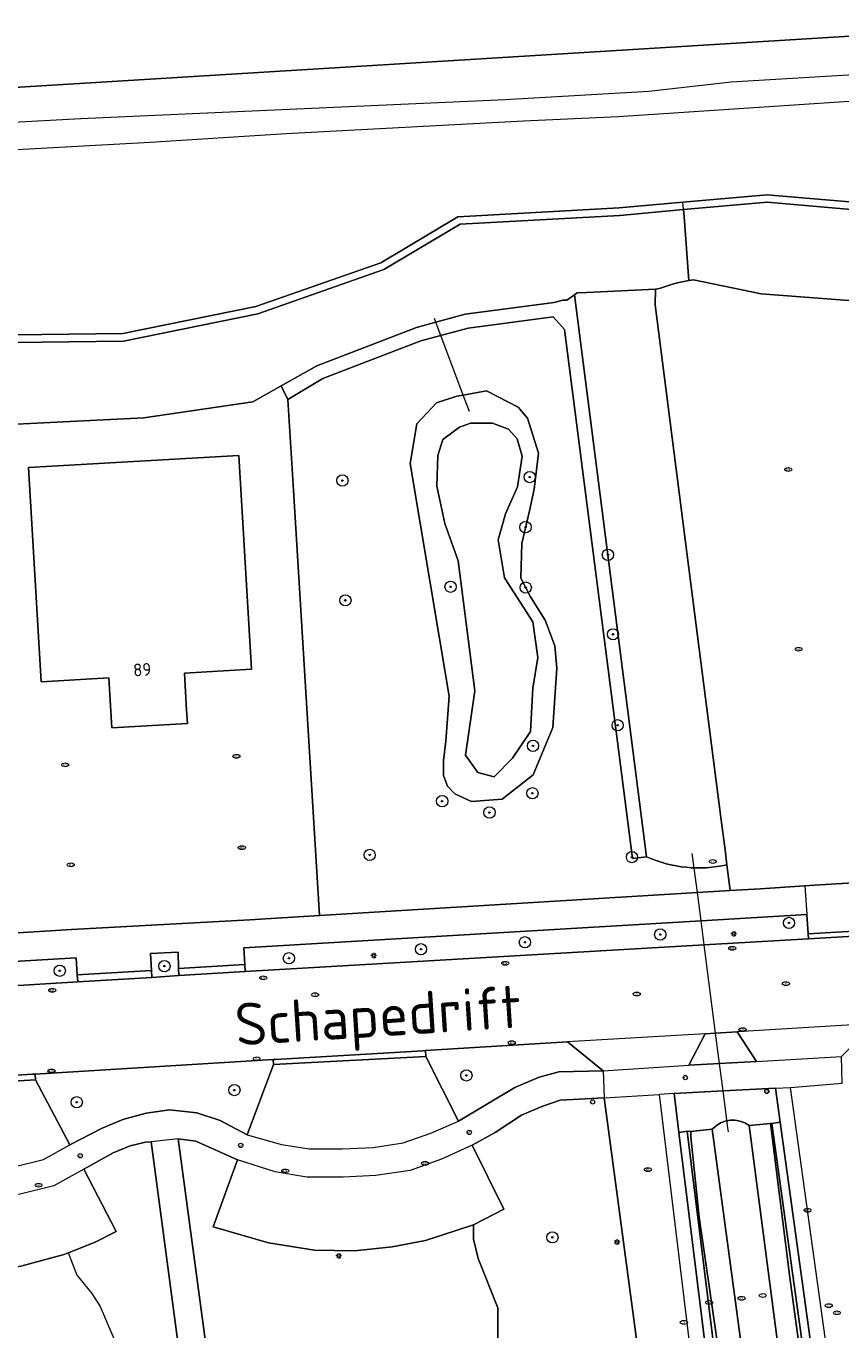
# Model space of a CAD drawing. Header units: metres. Extents: x 92650 to 117222, y 425801 to 461092.
# Tile 124 of 146: x 115782 to 115840, y 426854 to 426947. Entities that reach past the tile are written whole.
import ezdxf
from ezdxf.enums import TextEntityAlignment as Align

# ---------------------------------------------------------------- set-up
doc = ezdxf.new("R2010")
doc.units = ezdxf.units.M
doc.layers.get('0').update_dxf_attribs({"color": 253, "linetype": 'CONTINUOUS', "lineweight": 15})
for name, color, linetype, lineweight in [('B-WE-GR-BEPLANTING_CULTUUR_BODEMBEDEKKER-GV', 253, 'CONTINUOUS', 15), ('B-WE-GR-BEPLANTING_CULTUUR_HEESTERS-GV', 253, 'CONTINUOUS', 15), ('B-WE-GR-BOOM-S', 253, 'CONTINUOUS', 15), ('B-WE-GR-GRAS-GV', 253, 'CONTINUOUS', 15), ('B-WE-IE-MEUBILAIR-S', 253, 'CONTINUOUS', 15), ('B-WE-KW-KUNSTWERK_DUIKER-G', 253, 'CONTINUOUS', 15), ('B-WE-OG-BEBOUWING-GV', 253, 'CONTINUOUS', 15), ('B-WE-OG-BEBOUWING-T18', 253, 'CONTINUOUS', 15), ('B-WE-OG-TERREIN_BEGROEID-GV', 253, 'CONTINUOUS', 15), ('B-WE-OG-TERREIN_ERF-GV', 253, 'CONTINUOUS', 15), ('B-WE-OG-TERREIN_OEVER-GV', 253, 'CONTINUOUS', 15), ('B-WE-OG-TOPOGRAFIE-T18', 7, 'CONTINUOUS', 15), ('B-WE-OG-WATER-GV', 253, 'CONTINUOUS', 15), ('B-WE-OG-WATER_MEER-GV', 253, 'CONTINUOUS', 15), ('B-WE-OG-WATER_SLOOT-GV', 253, 'CONTINUOUS', 15), ('B-WE-OG-WEG-GV', 253, 'CONTINUOUS', 15), ('B-WE-VH-HALFVERHARDING-GV', 253, 'CONTINUOUS', 15), ('B-WE-VH-HALFVERHARDING_GRASBETONSTEEN-GV', 253, 'CONTINUOUS', 15), ('B-WE-VH-OPENVERHARDING_BETONELEMENT-GV', 253, 'CONTINUOUS', 15), ('B-WE-VH-OPENVERHARDING_BETONSTRAATSTEEN-GV', 253, 'CONTINUOUS', 15), ('B-WE-VH-OPENVERHARDING_TEGEL-GV', 253, 'CONTINUOUS', 15)]:
    doc.layers.add(name, color=color, linetype=linetype, lineweight=lineweight)
doc.styles.add('NLCS-ISO', font='NLCS-ISO.ttf')
doc.styles.add('NLCS-ISO-M200-T18', font='NLCS-ISO.ttf', dxfattribs={"height": 0.36})

# ---------------------------------------------------------------- blocks, each defined once
blk = doc.blocks.new('SIE-MEUBILAIR_PAAL_AFSLUITPAAL-SO')
blk.add_circle((0, 0), 0.75)
at = {"style": 'NLCS-ISO'}
blk.add_text('af', height=0.75, dxfattribs=at).set_placement((0, 0.05), align=Align.MIDDLE_CENTER)
blk = doc.blocks.new('SIE-MEUBILAIR_PAAL_LICHTMAST-SO')
for points in [[(-0.62, 0), (-1, 0)], [(-0.71, 0.71), (-0.44, 0.44)], [(0, 1), (0, 0.62)], [(0.44, 0.44), (0.71, 0.71)], [(1, 0), (0.62, 0)], [(-0.71, -0.71), (-0.44, -0.44)], [(0, -0.62), (0, -1)], [(0.44, -0.44), (0.71, -0.71)]]:
    blk.add_lwpolyline(points)
blk.add_circle((0, 0), 0.5)
blk = doc.blocks.new('SIE-MEUBILAIR_PAAL_VERKEERSBORD-SO')
blk.add_circle((0, 0), 0.75)
at = {"style": 'NLCS-ISO'}
blk.add_text('vb', height=0.75, dxfattribs=at).set_placement((0, 0.07), align=Align.MIDDLE_CENTER)
blk = doc.blocks.new('SIE-MEUBILAIR_PUT_KOLK-SO')
blk.add_ellipse((0, 0), major_axis=(1.25, 0), ratio=0.54)
at = {"style": 'NLCS-ISO'}
blk.add_text('klk', height=0.75, dxfattribs=at).set_placement((0.03, 0), align=Align.MIDDLE_CENTER)
blk = doc.blocks.new('SIE-MEUBILAIR_PUT_RIOOLPUT-SO')
blk.add_ellipse((0, 0), major_axis=(1.25, 0), ratio=0.54)
at = {"style": 'NLCS-ISO'}
blk.add_text('ri', height=0.75, dxfattribs=at).set_placement((-0.04, 0.07), align=Align.MIDDLE_CENTER)
blk = doc.blocks.new('SGR-BOOM_GBKN-SO')
at = {"linetype": 'ByBlock', "lineweight": 18}
h = blk.add_hatch(color=0, dxfattribs=at)
h.dxf.hatch_style = 1
edge = h.paths.add_edge_path()
edge.add_arc((0, 0), 0.25, 0, 360)
at = {"color": 0, "linetype": 'ByBlock', "lineweight": 18}
for radius in [2, 0.25]:
    blk.add_circle((0, 0), radius, dxfattribs=at)
at = {"color": 0, "linetype": 'ByBlock', "lineweight": 18, "style": 'NLCS-ISO'}
blk.add_attdef('SOORT', (2.5, 0), '', height=1.5, dxfattribs=at)

msp = doc.modelspace()

# ---------------------------------------------------------------- linework, layer by layer
at = {"layer": 'B-WE-GR-BEPLANTING_CULTUUR_BODEMBEDEKKER-GV', "transparency": 33554687, "flags": 128}
for points in [[(115837.423, 426883.893), (115829.926, 426883.448), (115797.525, 426881.523), (115797.583, 426880.349), (115797.608, 426879.85), (115830.148, 426881.745), (115837.55, 426882.176), (115837.528, 426882.523)], [(115752.325, 426877.063), (115785.743, 426879.12), (115785.709, 426879.619), (115785.628, 426880.813), (115752.213, 426878.87), (115752.294, 426877.562)], [(115792.901, 426879.563), (115792.885, 426880.063), (115792.847, 426881.237), (115790.905, 426881.133), (115790.966, 426879.937), (115790.991, 426879.438)], [(115823.065, 426870.914), (115819.937, 426870.741), (115818.633, 426870.3), (115817.204, 426869.667), (115815.324, 426868.442), (115813.705, 426867.558), (115815.954, 426863.019), (115813.786, 426861.911), (115813.786, 426860.878), (115814.133, 426859.512), (115815.528, 426856.013), (115815.528, 426851.392), (115825.484, 426852.733)]]:
    msp.add_lwpolyline(points, close=True, dxfattribs=at)
at = {"layer": 'B-WE-GR-BEPLANTING_CULTUUR_HEESTERS-GV', "transparency": 33554687, "flags": 128}
for points in [[(115785.709, 426858.311), (115786.727, 426857.028), (115787.322, 426856.112), (115788.301, 426853.861), (115788.712, 426852.693), (115789.179, 426851.368), (115789.422, 426850.011), (115789.422, 426849.492), (115789.267, 426848.792), (115788.998, 426848.196), (115788.831, 426847.827), (115793.528, 426848.456), (115790.945, 426867.797), (115790.538, 426867.773), (115789.459, 426867.494), (115788.242, 426866.997), (115786.16, 426865.838), (115788.465, 426861.431), (115787.023, 426860.695), (115785.073, 426859.927)], [(115785.709, 426858.311), (115785.073, 426859.927), (115784.693, 426859.777), (115781.694, 426858.976), (115779.229, 426858.589), (115776.605, 426858.393), (115774.042, 426858.579), (115770.947, 426859.153), (115767.635, 426860.104), (115769.435, 426864.822), (115767.579, 426865.511), (115764.883, 426866.663), (115763.025, 426867.225), (115761.716, 426867.228), (115765.395, 426844.691), (115788.831, 426847.827)]]:
    msp.add_lwpolyline(points, dxfattribs=at)
msp.add_lwpolyline([(115813.786, 426861.911), (115810.4, 426860.799), (115808.038, 426860.357), (115805.365, 426860.055), (115802.519, 426860.107), (115799.264, 426860.634), (115795.33, 426861.755), (115797.075, 426866.5), (115794.122, 426867.841), (115792.848, 426867.998), (115795.466, 426848.69), (115815.528, 426851.392), (115815.528, 426856.013), (115814.133, 426859.512), (115813.786, 426860.878)], close=True, dxfattribs=at)
at = {"layer": 'B-WE-GR-GRAS-GV', "transparency": 33554687, "flags": 128}
for points in [[(115904.598, 426950.289), (115843.946, 426946.359), (115770.844, 426941.854), (115725.09, 426939.157), (115705.001, 426937.81), (115693.005, 426937.972), (115650.217, 426935.641)], [(115686.042, 426934.334), (115755.661, 426938.36), (115760.32, 426938.776), (115770.258, 426939.442), (115785.963, 426940.312), (115816.05, 426941.639), (115826.221, 426942.243), (115832.061, 426942.91), (115858.898, 426944.494), (115894.505, 426946.722), (115928.271, 426949.067)], [(115922.393, 426946.946), (115906.76, 426945.745), (115881.971, 426943.961), (115855.238, 426942.332), (115843.642, 426941.716), (115824.067, 426940.429), (115817.342, 426940.106), (115800.516, 426939.226), (115790.88, 426938.604), (115780.985, 426938.068), (115768.587, 426937.225), (115755.956, 426936.468), (115755.932, 426936.472), (115729.74, 426935.127), (115713.523, 426933.894), (115686.222, 426932.464)], [(115686.683, 426919.346), (115686.695, 426919.347), (115720.939, 426920.369), (115742.218, 426921.493), (115754.881, 426922.367), (115772.634, 426924.461), (115781.271, 426924.963), (115788.928, 426925.056), (115798.36, 426926.977), (115807.215, 426930.072), (115812.694, 426933.33), (115824.134, 426933.962), (115828.648, 426934.367), (115834.608, 426934.902), (115847.661, 426933.772), (115862.436, 426931.71), (115877.173, 426930.339), (115889.878, 426930.681), (115897.421, 426931.524), (115906.852, 426931.9), (115916.189, 426931.776)]]:
    msp.add_lwpolyline(points, dxfattribs=at)
at = {"layer": 'B-WE-KW-KUNSTWERK_DUIKER-G', "transparency": 33554687, "flags": 128}
for points in [[(115811.129, 426925.867), (115811.03, 426926.131)], [(115813.071, 426920.707), (115811.129, 426925.867)], [(115813.514, 426919.529), (115813.071, 426920.707)], [(115829.665, 426885.449), (115829.304, 426888.225)], [(115829.926, 426883.448), (115829.665, 426885.449)], [(115830.148, 426881.745), (115829.926, 426883.448)], [(115830.963, 426875.489), (115830.148, 426881.745)], [(115831.243, 426873.338), (115830.963, 426875.489)], [(115831.496, 426871.396), (115831.243, 426873.338)], [(115831.836, 426868.786), (115831.496, 426871.396)], [(115831.873, 426868.501), (115831.836, 426868.786)]]:
    msp.add_lwpolyline(points, dxfattribs=at)
at = {"layer": 'B-WE-OG-BEBOUWING-GV', "transparency": 33554687, "flags": 128}
msp.add_lwpolyline([(115793.459, 426898.38), (115793.307, 426901.004), (115798.046, 426901.279), (115797.167, 426916.431), (115782.255, 426915.566), (115783.136, 426900.375), (115787.95, 426900.655), (115788.065, 426898.679), (115788.156, 426897.113), (115793.515, 426897.424)], close=True, dxfattribs=at)
at = {"layer": 'B-WE-OG-TERREIN_BEGROEID-GV', "transparency": 33554687, "flags": 128}
for points in [[(115826.069, 426887.983), (115825.077, 426887.855), (115820.254, 426925.345), (115819.445, 426926.243), (115813.41, 426925.442), (115811.388, 426924.901), (115810.068, 426924.548), (115803.115, 426921.874), (115800.638, 426920.398), (115801.032, 426913.968), (115802.882, 426883.822)], [(115802.882, 426883.822), (115829.665, 426885.449), (115831.998, 426885.591), (115831.764, 426887.418)], [(115835.199, 426792.101), (115835.153, 426792.71), (115834.711, 426798.611), (115834.164, 426809.133), (115833.77, 426820.482), (115833.743, 426827.399), (115833.438, 426833.483), (115833.027, 426838.383), (115832.733, 426841.834), (115831.47, 426850.883), (115829.787, 426862.457), (115829.198, 426868.138), (115829.198, 426868.53), (115828.949, 426868.531), (115831.594, 426847.175), (115831.99, 426844.454), (115832.306, 426838.969), (115831.705, 426838.969), (115832.023, 426833.449), (115832.29, 426828.369), (115832.328, 426827.65), (115834.177, 426792.689), (115834.208, 426792.098)]]:
    msp.add_lwpolyline(points, dxfattribs=at)
for points in [[(115817.211, 426910.188), (115817.156, 426907.719), (115817.836, 426906.406), (115818.883, 426904.75), (115819.563, 426902.938), (115819.695, 426901.344), (115819.414, 426897.156), (115818.016, 426893.781), (115815.828, 426892.063), (115813.648, 426891.906), (115812.469, 426892.438), (115811.945, 426893), (115811.68, 426893.75), (115811.68, 426894.813), (115811.836, 426896.188), (115812.063, 426899.375), (115809.297, 426915.844), (115809.773, 426918.656), (115811.164, 426920.156), (115812.609, 426920.625), (115813.071, 426920.707), (115814.719, 426921), (115816.969, 426919.844), (115817.625, 426919.063), (115818.406, 426916.594), (115818.102, 426914.031), (115817.758, 426912.5)], [(115830.22, 426875.443), (115829.066, 426873.212), (115831.243, 426873.338), (115833.868, 426873.489), (115832.477, 426875.582), (115830.963, 426875.489)], [(115822.996, 426872.811), (115820.452, 426874.867), (115810.383, 426874.254), (115810.409, 426873.833), (115812.737, 426869.259), (115816.728, 426871.644), (115818.446, 426872.371), (115819.856, 426872.748)], [(115785.181, 426867.566), (115787.472, 426868.762), (115788.924, 426869.369), (115790.595, 426869.818), (115792.254, 426870.048), (115794.179, 426869.846), (115795.827, 426869.289), (115797.757, 426868.283), (115799.622, 426873.259), (115799.601, 426873.61), (115782.724, 426872.588), (115782.749, 426872.174)], [(115836.815, 426853.83), (115836.895, 426853.235), (115837.135, 426853.273), (115837.05, 426853.888), (115834.942, 426869.088), (115834.841, 426869.078), (115836.226, 426858.164)]]:
    msp.add_lwpolyline(points, close=True, dxfattribs=at)
at = {"layer": 'B-WE-OG-TERREIN_BEGROEID-GV', "transparency": 33554687}
msp.add_lwpolyline([(115831.764, 426887.418, -0.162062), (115826.069, 426887.983)], format="xyb", dxfattribs=at)
at = {"layer": 'B-WE-OG-TERREIN_ERF-GV', "transparency": 33554687, "flags": 128}
msp.add_lwpolyline([(115840.703, 426927.372), (115834.188, 426927.875), (115829.398, 426928.875), (115829.055, 426928.813), (115828.356, 426928.671), (115827.977, 426928.594), (115827.042, 426928.282), (115826.852, 426928.219), (115826.698, 426928.212), (115826.681, 426927.108), (115829.474, 426905.299), (115831.337, 426890.758), (115831.63, 426888.468), (115831.764, 426887.418), (115831.998, 426885.591), (115834.114, 426885.719), (115837.29, 426885.925), (115837.98, 426885.97), (115877.024, 426888.331)], dxfattribs=at)
for points in [[(115797.933, 426883.521), (115802.882, 426883.822), (115801.032, 426913.968), (115800.638, 426920.398), (115800.168, 426921.361), (115798.141, 426920.219), (115790.414, 426919.094), (115779.02, 426918.512), (115778.666, 426918.494), (115778.742, 426916.996), (115779.375, 426904.616), (115780.638, 426884.286), (115780.743, 426882.555), (115785.285, 426882.831)], [(115788.065, 426898.679), (115787.95, 426900.655), (115783.136, 426900.375), (115782.255, 426915.566), (115797.167, 426916.431), (115798.046, 426901.279), (115793.307, 426901.004), (115793.459, 426898.38), (115793.515, 426897.424), (115788.156, 426897.113)]]:
    msp.add_lwpolyline(points, close=True, dxfattribs=at)
at = {"layer": 'B-WE-OG-TERREIN_OEVER-GV', "transparency": 33554687, "flags": 128}
for points in [[(115686.722, 426918.822), (115720.961, 426919.844), (115742.25, 426920.969), (115754.93, 426921.844), (115772.68, 426923.938), (115781.289, 426924.438), (115788.984, 426924.531), (115798.5, 426926.469), (115807.438, 426929.594), (115812.852, 426932.813), (115824.172, 426933.438), (115828.695, 426933.844), (115828.648, 426934.367), (115824.134, 426933.962), (115812.694, 426933.33), (115807.215, 426930.072), (115798.36, 426926.977), (115788.928, 426925.056), (115781.271, 426924.963), (115772.634, 426924.461), (115754.881, 426922.367), (115742.218, 426921.493), (115720.939, 426920.369), (115686.695, 426919.347)], [(115916.189, 426931.776), (115906.852, 426931.9), (115897.421, 426931.524), (115889.878, 426930.681), (115877.173, 426930.339), (115862.436, 426931.71), (115847.661, 426933.772), (115834.608, 426934.902), (115828.648, 426934.367)], [(115828.695, 426933.844), (115834.609, 426934.375), (115847.602, 426933.25), (115862.375, 426931.188), (115877.156, 426929.813), (115889.914, 426930.156), (115897.461, 426931), (115906.859, 426931.375), (115916.203, 426931.25)], [(115836.654, 426792.106), (115836.034, 426803.683), (115835.69, 426810.101), (115833.865, 426844.157), (115833.32, 426849.419), (115830.722, 426868.678), (115829.198, 426868.53), (115829.198, 426868.138), (115829.787, 426862.457), (115831.47, 426850.883), (115832.733, 426841.834), (115833.027, 426838.383), (115833.438, 426833.483), (115833.743, 426827.399), (115833.77, 426820.482), (115834.164, 426809.133), (115834.711, 426798.611), (115835.153, 426792.71), (115835.199, 426792.101)], [(115836.895, 426853.235), (115836.815, 426853.83), (115836.226, 426858.164), (115834.841, 426869.078), (115833.343, 426868.933), (115835.355, 426853.581), (115835.431, 426853.002)]]:
    msp.add_lwpolyline(points, dxfattribs=at)
for points in [[(115820.946, 426927.805), (115820.405, 426927.438), (115820.135, 426927.421), (115819.519, 426927.261), (115819.314, 426927.234), (115813.214, 426926.425), (115811.129, 426925.867), (115809.758, 426925.5), (115802.688, 426922.781), (115800.168, 426921.361), (115800.638, 426920.398), (115803.115, 426921.874), (115810.068, 426924.548), (115811.388, 426924.901), (115813.41, 426925.442), (115819.445, 426926.243), (115820.254, 426925.345), (115825.077, 426887.855), (115826.069, 426887.983)], [(115813.071, 426920.707), (115812.609, 426920.625), (115811.164, 426920.156), (115809.773, 426918.656), (115809.297, 426915.844), (115812.063, 426899.375), (115811.836, 426896.188), (115811.68, 426894.813), (115811.68, 426893.75), (115811.945, 426893), (115812.469, 426892.438), (115813.648, 426891.906), (115815.828, 426892.063), (115818.016, 426893.781), (115819.414, 426897.156), (115819.695, 426901.344), (115819.563, 426902.938), (115818.883, 426904.75), (115817.836, 426906.406), (115817.156, 426907.719), (115817.211, 426910.188), (115817.758, 426912.5), (115818.102, 426914.031), (115818.406, 426916.594), (115817.625, 426919.063), (115816.969, 426919.844), (115814.719, 426921)], [(115813.228, 426895.182), (115813.888, 426899.738), (115812.717, 426908.958), (115811.772, 426911.598), (115811.2, 426914.238), (115811.263, 426916.43), (115811.626, 426917.563), (115812.792, 426918.44), (115813.573, 426918.707), (115815.139, 426918.719), (115816.274, 426918.292), (115816.888, 426917.6), (115817.245, 426916.385), (115816.913, 426914.207), (115816.057, 426912.286), (115815.549, 426910.454), (115815.996, 426907.746), (115817.999, 426904.637), (115818.363, 426902.114), (115818.002, 426899.943), (115817.832, 426896.873), (115816.566, 426894.976), (115815.264, 426893.653), (115814.101, 426893.968)]]:
    msp.add_lwpolyline(points, close=True, dxfattribs=at)
at = {"layer": 'B-WE-OG-WATER-GV', "transparency": 33554687, "flags": 128}
msp.add_lwpolyline([(115779.02, 426918.512), (115790.414, 426919.094), (115798.141, 426920.219), (115800.168, 426921.361), (115802.688, 426922.781), (115809.758, 426925.5), (115811.129, 426925.867), (115813.214, 426926.425), (115819.314, 426927.234), (115819.519, 426927.261), (115820.135, 426927.421), (115820.405, 426927.438), (115820.946, 426927.805), (115821.141, 426927.938), (115821.825, 426927.972), (115826.698, 426928.212), (115826.852, 426928.219), (115827.042, 426928.282), (115827.977, 426928.594), (115828.356, 426928.671), (115829.055, 426928.813), (115829.033, 426929.116), (115829.033, 426929.125), (115828.754, 426933.02), (115828.732, 426933.323), (115828.695, 426933.844), (115824.172, 426933.438), (115812.852, 426932.813), (115807.438, 426929.594), (115798.5, 426926.469), (115788.984, 426924.531), (115781.289, 426924.438)], dxfattribs=at)
at = {"layer": 'B-WE-OG-WATER_MEER-GV', "transparency": 33554687, "flags": 128}
for points in [[(115831.764, 426887.418), (115831.63, 426888.468), (115831.337, 426890.758), (115829.474, 426905.299), (115826.681, 426927.108), (115826.698, 426928.212), (115821.825, 426927.972), (115821.141, 426927.938), (115820.946, 426927.805), (115826.069, 426887.983)], [(115830.722, 426868.678), (115833.32, 426849.419), (115833.865, 426844.157), (115835.69, 426810.101), (115836.034, 426803.683), (115836.654, 426792.106)], [(115836.654, 426792.106), (115836.97, 426788.637), (115837.276, 426786.613), (115848.128, 426788.13), (115847.813, 426790.16), (115847.556, 426791.852), (115847.14, 426793.841), (115847.001, 426794.507), (115844.674, 426805.644), (115844.546, 426806.257), (115842.206, 426817.458), (115842.089, 426818.019), (115836.53, 426844.623), (115835.431, 426853.002), (115835.355, 426853.581), (115833.343, 426868.933)]]:
    msp.add_lwpolyline(points, dxfattribs=at)
msp.add_lwpolyline([(115813.228, 426895.182), (115814.101, 426893.968), (115815.264, 426893.653), (115816.566, 426894.976), (115817.832, 426896.873), (115818.002, 426899.943), (115818.363, 426902.114), (115817.999, 426904.637), (115815.996, 426907.746), (115815.549, 426910.454), (115816.057, 426912.286), (115816.913, 426914.207), (115817.245, 426916.385), (115816.888, 426917.6), (115816.274, 426918.292), (115815.139, 426918.719), (115813.573, 426918.707), (115812.792, 426918.44), (115811.626, 426917.563), (115811.263, 426916.43), (115811.2, 426914.238), (115811.772, 426911.598), (115812.717, 426908.958), (115813.888, 426899.738)], close=True, dxfattribs=at)
at = {"layer": 'B-WE-OG-WATER_MEER-GV', "transparency": 33554687}
for points in [[(115826.069, 426887.983, 0.162062), (115831.764, 426887.418)], [(115833.343, 426868.933, 0.391046), (115830.722, 426868.678)]]:
    msp.add_lwpolyline(points, format="xyb", dxfattribs=at)
at = {"layer": 'B-WE-OG-WATER_SLOOT-GV', "transparency": 33554687, "flags": 128}
msp.add_lwpolyline([(115847.602, 426933.25), (115834.609, 426934.375), (115828.695, 426933.844), (115828.732, 426933.323), (115828.754, 426933.02), (115829.033, 426929.125), (115829.033, 426929.116), (115829.055, 426928.813), (115829.398, 426928.875), (115834.188, 426927.875), (115840.703, 426927.372)], dxfattribs=at)
at = {"layer": 'B-WE-OG-WEG-GV', "transparency": 33554687, "flags": 128}
for points in [[(115835.202, 426871.583), (115831.496, 426871.396), (115828.011, 426871.22), (115828.353, 426868.457), (115828.949, 426868.531), (115829.198, 426868.53), (115830.722, 426868.678)], [(115833.343, 426868.933), (115834.841, 426869.078), (115834.942, 426869.088), (115835.537, 426869.17), (115835.202, 426871.583)]]:
    msp.add_lwpolyline(points, dxfattribs=at)
at = {"layer": 'B-WE-OG-WEG-GV', "transparency": 33554687}
msp.add_lwpolyline([(115830.722, 426868.678, -0.391046), (115833.343, 426868.933)], format="xyb", dxfattribs=at)
at = {"layer": 'B-WE-VH-HALFVERHARDING-GV', "transparency": 33554687, "flags": 128}
msp.add_lwpolyline([(115528.237, 426930.19), (115591.197, 426933.942), (115648.297, 426937.344), (115648.351, 426936.526), (115648.42, 426935.49), (115650.217, 426935.641), (115693.005, 426937.972), (115705.001, 426937.81), (115725.09, 426939.157), (115770.844, 426941.854), (115843.946, 426946.359), (115904.598, 426950.289)], dxfattribs=at)
at = {"layer": 'B-WE-VH-HALFVERHARDING_GRASBETONSTEEN-GV', "transparency": 33554687, "flags": 128}
msp.add_lwpolyline([(115837.728, 426853.368), (115837.644, 426853.971), (115835.537, 426869.17), (115834.942, 426869.088), (115837.05, 426853.888), (115837.135, 426853.273)], dxfattribs=at)
msp.add_lwpolyline([(115831.705, 426838.969), (115832.306, 426838.969), (115831.99, 426844.454), (115831.594, 426847.175), (115828.949, 426868.531), (115828.353, 426868.457), (115830.999, 426847.095), (115831.392, 426844.393)], close=True, dxfattribs=at)
at = {"layer": 'B-WE-VH-OPENVERHARDING_BETONELEMENT-GV', "transparency": 33554687, "flags": 128}
for points in [[(115837.528, 426882.523), (115837.55, 426882.176), (115843.601, 426882.527), (115843.579, 426882.89)], [(115785.743, 426879.12), (115790.991, 426879.438), (115790.966, 426879.937), (115785.709, 426879.619)], [(115792.901, 426879.563), (115797.608, 426879.85), (115797.583, 426880.349), (115792.885, 426880.063)], [(115810.2, 426874.243), (115799.757, 426873.619), (115799.601, 426873.61), (115799.622, 426873.259), (115810.409, 426873.833), (115810.383, 426874.254)], [(115782.536, 426872.577), (115772.164, 426871.955), (115771.981, 426871.945), (115772.003, 426871.539), (115782.749, 426872.174), (115782.724, 426872.588)]]:
    msp.add_lwpolyline(points, close=True, dxfattribs=at)
at = {"layer": 'B-WE-VH-OPENVERHARDING_BETONSTRAATSTEEN-GV', "transparency": 33554687, "flags": 128}
for points in [[(115851.946, 426883.013), (115843.685, 426882.532), (115843.601, 426882.527), (115837.55, 426882.176), (115830.148, 426881.745), (115797.608, 426879.85), (115792.901, 426879.563), (115790.991, 426879.438), (115785.743, 426879.12), (115752.325, 426877.063), (115747.015, 426876.735), (115742.411, 426876.45), (115737.258, 426876.131), (115708.199, 426874.24), (115708.11, 426874.231), (115703.279, 426873.932)], [(115830.22, 426875.443), (115830.963, 426875.489), (115832.477, 426875.582)], [(115763.448, 426871.479), (115771.981, 426871.945), (115772.164, 426871.955), (115782.536, 426872.577), (115782.724, 426872.588), (115799.601, 426873.61), (115799.757, 426873.619), (115810.2, 426874.243), (115810.383, 426874.254), (115820.452, 426874.867)], [(115828.011, 426871.22), (115831.496, 426871.396), (115835.202, 426871.583), (115836.269, 426871.636), (115839.932, 426871.939), (115839.889, 426873.829)], [(115833.868, 426873.489), (115831.243, 426873.338), (115829.066, 426873.212)], [(115822.996, 426872.811), (115819.856, 426872.748), (115818.446, 426872.371), (115816.728, 426871.644), (115812.737, 426869.259)], [(115822.996, 426872.811), (115823.065, 426870.914), (115826.963, 426871.137)], [(115774.559, 426865.664), (115776.635, 426865.588), (115779.023, 426865.746), (115781.293, 426866.04), (115783.311, 426866.541), (115785.181, 426867.566), (115782.749, 426872.174), (115772.003, 426871.539), (115770.083, 426866.577)], [(115835.202, 426871.583), (115835.537, 426869.17), (115837.644, 426853.971), (115837.728, 426853.368), (115838.811, 426845.555), (115839.96, 426840.15), (115842.363, 426828.851), (115842.658, 426827.462), (115843.687, 426827.681), (115839.861, 426845.739), (115836.269, 426871.636)], [(115813.705, 426867.558), (115815.324, 426868.442), (115817.204, 426869.667), (115818.633, 426870.3), (115819.937, 426870.741), (115823.065, 426870.914)], [(115823.065, 426870.914), (115825.484, 426852.733), (115825.793, 426850.841), (115826.644, 426844.217), (115827.366, 426830.826), (115827.528, 426827.822), (115827.543, 426827.527), (115826.85, 426825.453), (115825.901, 426822.612), (115827.242, 426797.413)], [(115831.151, 426828.309), (115832.29, 426828.369), (115832.023, 426833.449), (115831.705, 426838.969), (115831.392, 426844.393), (115830.999, 426847.095), (115828.353, 426868.457), (115828.011, 426871.22), (115826.963, 426871.137), (115830.291, 426843.651)], [(115797.757, 426868.283), (115795.827, 426869.289), (115794.179, 426869.846), (115792.254, 426870.048), (115790.595, 426869.818), (115788.924, 426869.369), (115787.472, 426868.762), (115785.181, 426867.566)], [(115786.16, 426865.838), (115788.242, 426866.997), (115789.459, 426867.494), (115790.538, 426867.773), (115790.945, 426867.797)], [(115792.848, 426867.998), (115794.122, 426867.841), (115797.075, 426866.5)]]:
    msp.add_lwpolyline(points, dxfattribs=at)
for points in [[(115842.227, 426876.181), (115832.477, 426875.582), (115833.868, 426873.489), (115839.889, 426873.829)], [(115820.452, 426874.867), (115822.996, 426872.811), (115829.066, 426873.212), (115830.22, 426875.443)], [(115812.737, 426869.259), (115810.409, 426873.833), (115799.622, 426873.259), (115797.757, 426868.283), (115800.193, 426867.604), (115802.143, 426867.286), (115804.504, 426867.286), (115806.68, 426867.388), (115808.817, 426867.707), (115810.772, 426868.411)], [(115793.528, 426848.456), (115795.466, 426848.69), (115792.848, 426867.998), (115790.945, 426867.797)], [(115797.075, 426866.5), (115795.33, 426861.755), (115799.264, 426860.634), (115802.519, 426860.107), (115805.365, 426860.055), (115808.038, 426860.357), (115810.4, 426860.799), (115813.786, 426861.911), (115815.954, 426863.019), (115813.705, 426867.558), (115811.53, 426866.559), (115809.308, 426865.758), (115806.875, 426865.395), (115804.551, 426865.286), (115801.981, 426865.286), (115799.725, 426865.654)], [(115786.16, 426865.838), (115784.052, 426864.664), (115781.664, 426864.072), (115779.218, 426863.755), (115776.665, 426863.585), (115774.395, 426863.668), (115771.946, 426863.981), (115769.435, 426864.822), (115767.635, 426860.104), (115770.947, 426859.153), (115774.042, 426858.579), (115776.605, 426858.393), (115779.229, 426858.589), (115781.694, 426858.976), (115784.693, 426859.777), (115785.073, 426859.927), (115787.023, 426860.695), (115788.465, 426861.431)]]:
    msp.add_lwpolyline(points, close=True, dxfattribs=at)
at = {"layer": 'B-WE-VH-OPENVERHARDING_TEGEL-GV', "transparency": 33554687, "flags": 128}
for points in [[(115938.999, 426892.049), (115899.281, 426889.667), (115895.42, 426889.435), (115877.024, 426888.331), (115837.98, 426885.97), (115837.29, 426885.925), (115837.423, 426883.893), (115837.528, 426882.523), (115843.579, 426882.89), (115843.601, 426882.527), (115843.685, 426882.532), (115843.609, 426884.206), (115854.561, 426884.856), (115854.701, 426883.559), (115861.34, 426883.959), (115861.364, 426883.559), (115861.442, 426883.564), (115861.343, 426885.245), (115871.23, 426885.719), (115871.337, 426884.552), (115877.186, 426884.892), (115877.083, 426886.355), (115904.394, 426888.009)], [(115837.29, 426885.925), (115834.114, 426885.719), (115831.998, 426885.591), (115829.665, 426885.449), (115802.882, 426883.822), (115797.933, 426883.521), (115785.285, 426882.831), (115780.743, 426882.555), (115757.696, 426881.152), (115752.192, 426880.817), (115752.14, 426881.284), (115747.083, 426880.971), (115747.124, 426880.507), (115742.143, 426880.23), (115742.101, 426880.695), (115737.166, 426880.297), (115737.057, 426880.315), (115737.074, 426879.924), (115731.743, 426879.618), (115707.807, 426878.244), (115702.944, 426877.907)], [(115703.232, 426874.495), (115708.085, 426874.826), (115708.028, 426876.186), (115737.167, 426877.983), (115737.233, 426876.63), (115742.379, 426876.949), (115742.295, 426878.249), (115746.934, 426878.54), (115746.993, 426877.235), (115752.294, 426877.562), (115752.213, 426878.87), (115785.628, 426880.813), (115785.709, 426879.619), (115790.966, 426879.937), (115790.905, 426881.133), (115792.847, 426881.237), (115792.885, 426880.063), (115797.583, 426880.349), (115797.525, 426881.523), (115829.926, 426883.448), (115837.423, 426883.893)]]:
    msp.add_lwpolyline(points, dxfattribs=at)

# ---------------------------------------------------------------- block references
at = {"layer": 'B-WE-GR-BOOM-S', "transparency": 33554687, "xscale": 0.2, "yscale": 0.2, "zscale": 0.2}
for p in [(115804.501, 426914.648), (115817.782, 426914.893), (115817.484, 426911.344), (115823.327, 426909.382), (115812.172, 426907.123), (115817.496, 426907.062), (115804.711, 426906.158), (115823.686, 426903.749), (115824.015, 426897.306), (115818.014, 426895.847), (115817.969, 426892.485), (115811.574, 426891.926), (115814.929, 426891.122), (115806.436, 426888.118), (115825.031, 426887.966), (115836.163, 426883.3), (115827.033, 426882.478), (115810.073, 426881.435), (115817.443, 426881.932), (115791.881, 426880.236), (115800.713, 426880.795), (115784.462, 426879.91), (115813.291, 426872.493), (115796.846, 426871.452), (115785.67, 426870.59), (115819.393, 426861.018)]:
    msp.add_blockref('SGR-BOOM_GBKN-SO', p, dxfattribs=at)
at = {"layer": 'B-WE-IE-MEUBILAIR-S', "transparency": 33554687, "xscale": 0.2, "yscale": 0.2, "zscale": 0.2}
for name, p in [('SIE-MEUBILAIR_PUT_KOLK-SO', (115836.106, 426915.43)), ('SIE-MEUBILAIR_PUT_KOLK-SO', (115836.845, 426902.699)), ('SIE-MEUBILAIR_PUT_KOLK-SO', (115784.842, 426894.503)), ('SIE-MEUBILAIR_PUT_KOLK-SO', (115796.988, 426895.105)), ('SIE-MEUBILAIR_PUT_KOLK-SO', (115797.373, 426888.629)), ('SIE-MEUBILAIR_PUT_KOLK-SO', (115785.244, 426887.414)), ('SIE-MEUBILAIR_PUT_RIOOLPUT-SO', (115830.76, 426887.65)), ('SIE-MEUBILAIR_PAAL_LICHTMAST-SO', (115832.251, 426882.522)), ('SIE-MEUBILAIR_PUT_KOLK-SO', (115832.137, 426881.5)), ('SIE-MEUBILAIR_PAAL_LICHTMAST-SO', (115806.72, 426880.982)), ('SIE-MEUBILAIR_PUT_KOLK-SO', (115816.044, 426880.441)), ('SIE-MEUBILAIR_PUT_KOLK-SO', (115798.886, 426879.411)), ('SIE-MEUBILAIR_PUT_RIOOLPUT-SO', (115835.944, 426878.998)), ('SIE-MEUBILAIR_PUT_KOLK-SO', (115783.927, 426878.526)), ('SIE-MEUBILAIR_PUT_RIOOLPUT-SO', (115802.57, 426878.209)), ('SIE-MEUBILAIR_PUT_RIOOLPUT-SO', (115825.373, 426878.259)), ('SIE-MEUBILAIR_PUT_KOLK-SO', (115832.866, 426875.738)), ('SIE-MEUBILAIR_PUT_KOLK-SO', (115816.509, 426874.809)), ('SIE-MEUBILAIR_PUT_KOLK-SO', (115798.428, 426873.664)), ('SIE-MEUBILAIR_PUT_KOLK-SO', (115783.878, 426872.807)), ('SIE-MEUBILAIR_PAAL_AFSLUITPAAL-SO', (115828.81, 426872.339)), ('SIE-MEUBILAIR_PAAL_VERKEERSBORD-SO', (115834.591, 426871.355)), ('SIE-MEUBILAIR_PAAL_VERKEERSBORD-SO', (115822.245, 426870.615)), ('SIE-MEUBILAIR_PAAL_AFSLUITPAAL-SO', (115813.492, 426868.449)), ('SIE-MEUBILAIR_PAAL_AFSLUITPAAL-SO', (115797.293, 426867.531)), ('SIE-MEUBILAIR_PAAL_AFSLUITPAAL-SO', (115785.913, 426866.798)), ('SIE-MEUBILAIR_PUT_KOLK-SO', (115800.449, 426865.726)), ('SIE-MEUBILAIR_PUT_KOLK-SO', (115810.364, 426866.259)), ('SIE-MEUBILAIR_PUT_KOLK-SO', (115826.157, 426865.815)), ('SIE-MEUBILAIR_PUT_KOLK-SO', (115782.963, 426864.72)), ('SIE-MEUBILAIR_PUT_KOLK-SO', (115837.476, 426862.938)), ('SIE-MEUBILAIR_PAAL_LICHTMAST-SO', (115823.969, 426860.682)), ('SIE-MEUBILAIR_PAAL_LICHTMAST-SO', (115804.242, 426859.703)), ('SIE-MEUBILAIR_PUT_RIOOLPUT-SO', (115832.8, 426856.7)), ('SIE-MEUBILAIR_PUT_RIOOLPUT-SO', (115834.3, 426856.9)), ('SIE-MEUBILAIR_PUT_RIOOLPUT-SO', (115830.5, 426856.4)), ('SIE-MEUBILAIR_PUT_RIOOLPUT-SO', (115838.982, 426856.18)), ('SIE-MEUBILAIR_PUT_KOLK-SO', (115839.563, 426855.672)), ('SIE-MEUBILAIR_PUT_RIOOLPUT-SO', (115828.708, 426854.996))]:
    msp.add_blockref(name, p, dxfattribs=at)

# ---------------------------------------------------------------- texts
at = {"layer": 'B-WE-OG-BEBOUWING-T18', "transparency": 33554687, "style": 'NLCS-ISO-M200-T18'}
msp.add_text('89', height=0.9, rotation=3.3, dxfattribs=at).set_placement((115790.308, 426901.245), align=Align.MIDDLE)
at = {"layer": 'B-WE-OG-TOPOGRAFIE-T18', "transparency": 33554687, "style": 'NLCS-ISO-M200-T18'}
msp.add_text('Schapedrift', height=3, rotation=3.7, dxfattribs=at).set_placement((115807.057, 426876.296), align=Align.MIDDLE)

doc.saveas('drawing.dxf')
